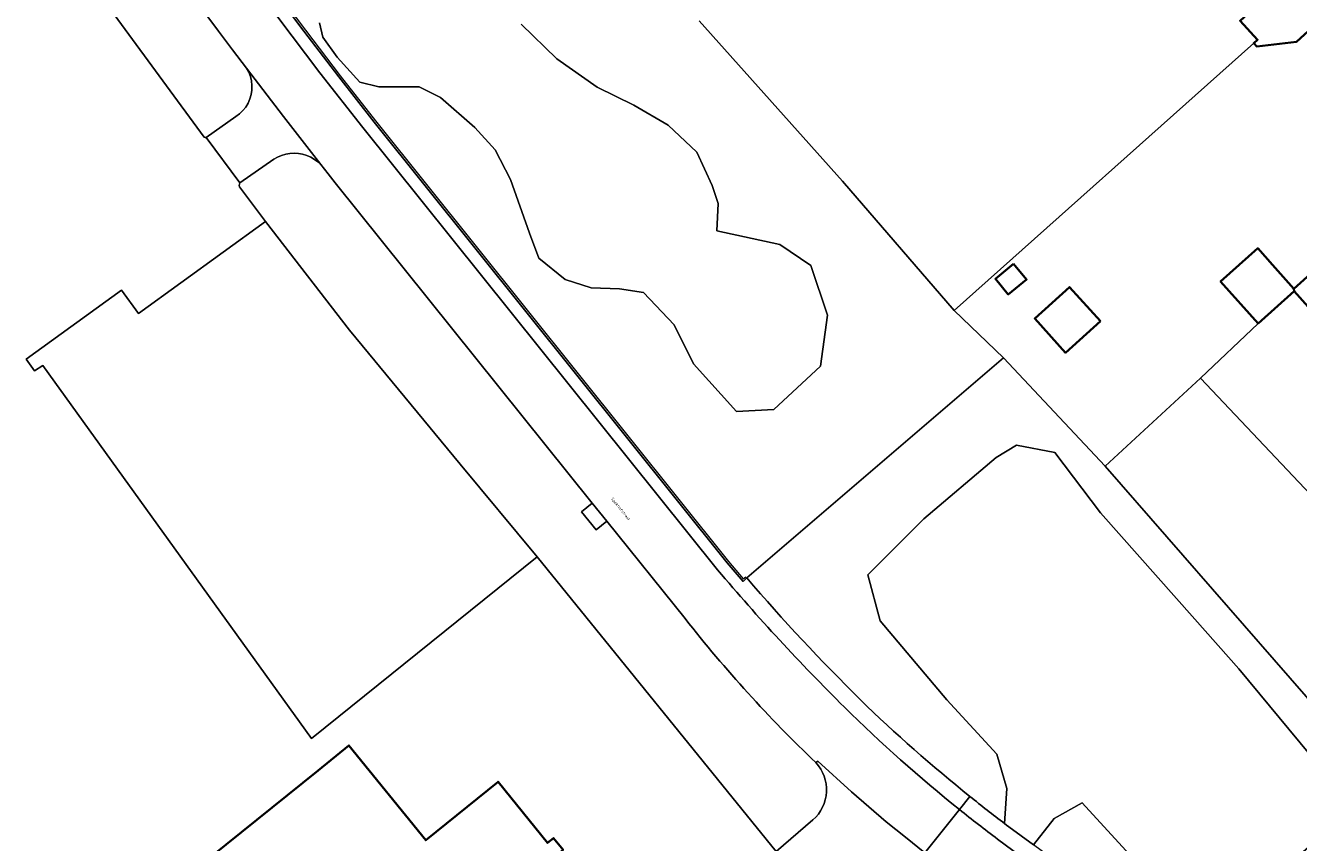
# Model space of a CAD drawing. Header units: metres. Extents: x 197700 to 204338, y 317132 to 325229.
# Tile 174 of 256: x 199506 to 199667, y 318591 to 318694. Entities that reach past the tile are written whole.
import ezdxf
from ezdxf.enums import TextEntityAlignment as Align

# ---------------------------------------------------------------- set-up
doc = ezdxf.new("R2010")
doc.units = ezdxf.units.M
for name, color, linetype, lineweight in [('B-WE-GR-BEPLANTING_CULTUUR_BOSPLANTSOEN-GV', 90, 'Continuous', 18), ('B-WE-IE-TERREINAFSCHEIDING_KUNSTMATIG_HEKWERK-G', 20, 'IE-TERREINAFSCHEIDING-KUNSTMATIG', 18), ('B-WE-OG-BEBOUWING-GV', 7, 'Continuous', 35), ('B-WE-OG-TERREIN_CULTUURSCHEIDING-GV', 7, 'Continuous', 18), ('B-WE-OG-TERREIN_ERF-GV', 7, 'Continuous', 18), ('B-WE-OG-TOPOGRAFIE-T18', 10, 'Continuous', 18), ('B-WE-VH-VERHARDING_ASFALT-GV', 252, 'Continuous', 18), ('B-WE-VH-VERHARDING_BETONSTRAATSTEEN-GV', 252, 'Continuous', 18), ('B-WE-VH-VERHARDING_OPEN-GV', 252, 'Continuous', 18), ('B-WE-VH-VERHARDING_TEGEL-GV', 252, 'Continuous', 18)]:
    doc.layers.add(name, color=color, linetype=linetype, lineweight=lineweight)
doc.styles.add('NLCS-ISO-M200-T18', font='NLCS-ISO.ttf', dxfattribs={"height": 0.36})
doc.linetypes.add('IE-TERREINAFSCHEIDING-KUNSTMATIG', pattern='A,4,[82,NLCS.SHX,S=0.75,R=90,X=0,Y=0],4,-2', length=10)

msp = doc.modelspace()

# ---------------------------------------------------------------- linework, layer by layer
at = {"layer": 'B-WE-GR-BEPLANTING_CULTUUR_BOSPLANTSOEN-GV'}
for points in [[(199524.895, 318714.189), (199541.005, 318692.812), (199545.399, 318687.061), (199549.859, 318681.363), (199594.422, 318625.787), (199596.419, 318623.437), (199596.892, 318623.872), (199629.281, 318651.647), (199623.068, 318657.617), (199608.947, 318673.909), (199590.886, 318694.128)], [(199568.413, 318693.693), (199572.906, 318689.346), (199577.998, 318685.749), (199582.641, 318683.501), (199586.984, 318680.953), (199590.575, 318677.544), (199592.522, 318673.348), (199593.271, 318671.1), (199593.121, 318667.653), (199601.06, 318665.931), (199604.956, 318663.258), (199607.071, 318657.019), (199606.18, 318650.558), (199600.281, 318645.099), (199595.606, 318644.877), (199590.152, 318650.892), (199587.704, 318655.794), (199583.835, 318659.859), (199580.84, 318660.309), (199577.246, 318660.459), (199573.951, 318661.508), (199570.656, 318664.205), (199569.458, 318667.353), (199567.062, 318674.097), (199565.115, 318677.844), (199562.569, 318680.692), (199558.226, 318684.439), (199555.53, 318685.788), (199550.438, 318685.788), (199548.042, 318686.387), (199545.197, 318689.534), (199543.399, 318692.082), (199542.95, 318693.881)], [(199647.574, 318579.474), (199652.35, 318575.712), (199656.663, 318572.088), (199660.874, 318568.345), (199667.811, 318573.866), (199669.379, 318574.726), (199674.294, 318577.456), (199688.808, 318584.197), (199686.93, 318586.68), (199684.292, 318589.684), (199681.54, 318592.818), (199681.009, 318593.426), (199642.121, 318637.958), (199629.281, 318651.647), (199596.892, 318623.872)], [(199629.405, 318592.91), (199629.688, 318597.309), (199628.452, 318601.639), (199622.125, 318608.501), (199613.718, 318618.467), (199612.149, 318624.249), (199619.209, 318631.308), (199628.368, 318639.071), (199630.916, 318640.622), (199635.758, 318639.677), (199641.527, 318632.096), (199653.434, 318618.682), (199658.97, 318612.397), (199667.918, 318601.626), (199672.811, 318596.366), (199672.4, 318593.944), (199663.078, 318585.841)], [(199645.631, 318588.499), (199639.216, 318595.536), (199635.65, 318593.548), (199633.061, 318590.205)]]:
    msp.add_lwpolyline(points, dxfattribs=at)
msp.add_lwpolyline([(199654.141, 318649.046), (199642.121, 318637.958), (199681.009, 318593.426), (199695.014, 318605.861)], close=True, dxfattribs=at)
for points in [[(199596.892, 318623.872, 0.020311), (199611.219, 318608.514)], [(199611.219, 318608.514, 0.0231371), (199625.041, 318596.316)], [(199625.041, 318596.316, 0.0069395), (199629.405, 318592.91)]]:
    msp.add_lwpolyline(points, format="xyb", dxfattribs=at)
at = {"layer": 'B-WE-IE-TERREINAFSCHEIDING_KUNSTMATIG_HEKWERK-G'}
for points in [[(199525.138, 318714.231), (199541.181, 318692.944)], [(199590.886, 318694.128), (199608.947, 318673.909)], [(199541.181, 318692.944), (199545.573, 318687.196)], [(199660.859, 318691.311), (199623.068, 318657.617)], [(199545.573, 318687.196), (199550.031, 318681.5)], [(199550.031, 318681.5), (199594.591, 318625.927)], [(199608.947, 318673.909), (199623.068, 318657.617)], [(199623.068, 318657.617), (199629.281, 318651.647)], [(199654.141, 318649.046), (199661.4, 318655.977)], [(199507.003, 318650.006), (199505.935, 318651.456)], [(199508.038, 318650.668), (199507.003, 318650.006)], [(199541.94, 318603.618), (199508.038, 318650.668)], [(199629.281, 318651.647), (199596.892, 318623.872)], [(199629.281, 318651.647), (199642.121, 318637.958)], [(199642.121, 318637.958), (199654.141, 318649.046)], [(199570.453, 318626.54), (199541.94, 318603.618)], [(199600.593, 318589.365), (199570.453, 318626.54)], [(199594.591, 318625.927), (199596.438, 318623.753)], [(199596.438, 318623.753), (199596.743, 318624.033)]]:
    msp.add_lwpolyline(points, dxfattribs=at)
at = {"layer": 'B-WE-OG-BEBOUWING-GV'}
for points in [[(199673.067, 318702.428), (199671.017, 318704.648), (199670.791, 318704.893), (199659.129, 318694.129), (199661.329, 318691.745), (199660.859, 318691.311), (199661.233, 318690.906), (199666.265, 318691.48), (199672.188, 318696.947), (199675.007, 318693.894), (199675.377, 318694.221), (199682.032, 318700.334), (199676.994, 318705.95), (199673.272, 318702.612)], [(199663.222, 318663.361), (199661.353, 318665.442), (199656.675, 318661.246), (199661.4, 318655.977), (199665.935, 318660.044), (199665.924, 318660.345)], [(199675.617, 318661.398), (199671.819, 318665.632), (199669.291, 318663.365), (199665.924, 318660.345), (199665.935, 318660.044), (199669.492, 318656.078)], [(199630.547, 318663.489), (199628.251, 318661.579), (199629.883, 318659.617), (199632.179, 318661.526)], [(199641.496, 318656.256), (199637.6, 318660.551), (199633.21, 318656.568), (199637.106, 318652.273)], [(199541.501, 318558.556), (199571.495, 318582.78), (199575.386, 318585.92), (199572.924, 318588.969), (199573.708, 318589.594), (199572.515, 318591.075), (199571.717, 318590.466), (199565.498, 318598.177), (199556.365, 318590.801), (199546.675, 318602.752), (199542.792, 318599.603), (199506.048, 318570.028), (199535.424, 318533.703), (199546.828, 318542.926), (199536.888, 318555.216), (199541.311, 318558.793)]]:
    msp.add_lwpolyline(points, close=True, dxfattribs=at)
at = {"layer": 'B-WE-OG-TERREIN_CULTUURSCHEIDING-GV'}
for points in [[(199590.886, 318694.128), (199608.947, 318673.909), (199623.068, 318657.617), (199660.859, 318691.311), (199661.329, 318691.745), (199659.129, 318694.129), (199670.791, 318704.893), (199671.017, 318704.648), (199675.064, 318708.086), (199678.066, 318710.94), (199671.893, 318717.938), (199667.623, 318722.78), (199661.098, 318730.177), (199655.5, 318736.373), (199647.13, 318745.688), (199601.229, 318704.764), (199601.76, 318704.154), (199600.125, 318702.589), (199599.038, 318703.833), (199598.165, 318703.129), (199598.081, 318703.223), (199594.783, 318700.273), (199594.358, 318699.892)], [(199500, 318718.671), (199512.77, 318700.796), (199528.399, 318679.454), (199528.521, 318679.392), (199528.681, 318679.401), (199532.419, 318682.075), (199532.882, 318682.412), (199533.298, 318682.807), (199533.658, 318683.254), (199533.956, 318683.744), (199534.188, 318684.269), (199534.349, 318684.821), (199534.437, 318685.389), (199534.449, 318685.964), (199534.387, 318686.536), (199534.25, 318687.095), (199534.042, 318687.632), (199533.766, 318688.135), (199531.991, 318690.479), (199530.224, 318692.829), (199520.139, 318706.342), (199510.158, 318719.931), (199506.645, 318724.828), (199503.737, 318728.914)], [(199542.95, 318693.881), (199543.399, 318692.082), (199545.197, 318689.534), (199548.042, 318686.387), (199550.438, 318685.788), (199555.53, 318685.788), (199558.226, 318684.439), (199562.569, 318680.692), (199565.115, 318677.844), (199567.062, 318674.097), (199569.458, 318667.353), (199570.656, 318664.205), (199573.951, 318661.508), (199577.246, 318660.459), (199580.84, 318660.309), (199583.835, 318659.859), (199587.704, 318655.794), (199590.152, 318650.892), (199595.606, 318644.877), (199600.281, 318645.099), (199606.18, 318650.558), (199607.071, 318657.019), (199604.956, 318663.258), (199601.06, 318665.931), (199593.121, 318667.653), (199593.271, 318671.1), (199592.522, 318673.348), (199590.575, 318677.544), (199586.984, 318680.953), (199582.641, 318683.501), (199577.998, 318685.749), (199572.906, 318689.346), (199568.413, 318693.693)], [(199540.31, 318677.385), (199539.771, 318677.417), (199539.232, 318677.388), (199538.7, 318677.298), (199538.181, 318677.148), (199537.684, 318676.939), (199537.213, 318676.675), (199532.935, 318673.679), (199532.844, 318673.344), (199532.885, 318673.172), (199536.164, 318668.808), (199546.756, 318655.102), (199560.701, 318638.202), (199570.453, 318626.54), (199600.593, 318589.365), (199605.228, 318593.364)], [(199589.102, 318618.743), (199579.217, 318631.045), (199577.899, 318629.954), (199576.04, 318632.2), (199577.39, 318633.318), (199544.952, 318673.686), (199544.043, 318674.839), (199543.136, 318675.994), (199542.763, 318676.338), (199542.327, 318676.657), (199541.857, 318676.925), (199541.36, 318677.137), (199540.842, 318677.291), (199540.31, 318677.385)], [(199663.078, 318585.841), (199672.4, 318593.944), (199672.811, 318596.366), (199667.918, 318601.626), (199658.97, 318612.397), (199653.434, 318618.682), (199641.527, 318632.096), (199635.758, 318639.677), (199630.916, 318640.622), (199628.368, 318639.071), (199619.209, 318631.308), (199612.149, 318624.249), (199613.718, 318618.467), (199622.125, 318608.501), (199628.452, 318601.639), (199629.688, 318597.309), (199629.405, 318592.91), (199629.675, 318592.705), (199629.946, 318592.501), (199633.061, 318590.205), (199635.65, 318593.548), (199639.216, 318595.536), (199645.631, 318588.499)]]:
    msp.add_lwpolyline(points, dxfattribs=at)
for points in [[(199605.6, 318600.586, -0.0358699), (199589.102, 318618.743)], [(199605.228, 318593.364, 0.4220509), (199605.6, 318600.586)]]:
    msp.add_lwpolyline(points, format="xyb", dxfattribs=at)
at = {"layer": 'B-WE-OG-TERREIN_ERF-GV'}
for points in [[(199484.619, 318557.226), (199515.482, 318518.851), (199555.578, 318534.078), (199609.21, 318554.811), (199607.592, 318580.603), (199606.854, 318581.483), (199605.632, 318583.09), (199600.593, 318589.365), (199570.453, 318626.54), (199541.94, 318603.618), (199508.038, 318650.668), (199507.003, 318650.006), (199505.935, 318651.456), (199517.98, 318660.164), (199520.118, 318657.206), (199536.164, 318668.808), (199532.885, 318673.172), (199532.844, 318673.344), (199532.935, 318673.679), (199528.681, 318679.401), (199528.521, 318679.392), (199528.399, 318679.454), (199512.77, 318700.796), (199500, 318718.671)], [(199672.188, 318696.947), (199666.265, 318691.48), (199661.233, 318690.906), (199660.859, 318691.311), (199623.068, 318657.617), (199629.281, 318651.647), (199642.121, 318637.958), (199654.141, 318649.046), (199661.4, 318655.977), (199656.675, 318661.246), (199661.353, 318665.442), (199663.222, 318663.361), (199665.924, 318660.345), (199669.291, 318663.365)]]:
    msp.add_lwpolyline(points, dxfattribs=at)
for points in [[(199507.003, 318650.006), (199508.038, 318650.668), (199541.94, 318603.618), (199570.453, 318626.54), (199560.701, 318638.202), (199546.756, 318655.102), (199536.164, 318668.808), (199520.118, 318657.206), (199517.98, 318660.164), (199505.935, 318651.456)], [(199630.547, 318663.489), (199632.179, 318661.526), (199629.883, 318659.617), (199628.251, 318661.579)], [(199637.6, 318660.551), (199641.496, 318656.256), (199637.106, 318652.273), (199633.21, 318656.568)], [(199571.495, 318582.78), (199541.501, 318558.556), (199541.311, 318558.793), (199536.888, 318555.216), (199546.828, 318542.926), (199535.424, 318533.703), (199506.048, 318570.028), (199542.792, 318599.603), (199546.675, 318602.752), (199556.365, 318590.801), (199565.498, 318598.177), (199571.717, 318590.466), (199572.515, 318591.075), (199573.708, 318589.594), (199572.924, 318588.969), (199575.386, 318585.92)]]:
    msp.add_lwpolyline(points, close=True, dxfattribs=at)
at = {"layer": 'B-WE-VH-VERHARDING_ASFALT-GV'}
for points in [[(199492.12, 318745.383), (199492.32, 318745.086), (199492.539, 318744.773), (199492.829, 318744.36), (199497.979, 318737.011), (199503.737, 318728.914), (199506.645, 318724.828), (199510.158, 318719.931), (199520.139, 318706.342), (199530.224, 318692.829), (199531.991, 318690.479), (199533.766, 318688.135), (199538.427, 318682.046), (199543.136, 318675.994), (199544.043, 318674.839), (199544.952, 318673.686), (199577.39, 318633.318), (199579.217, 318631.045), (199589.102, 318618.743)], [(199593.208, 318624.883), (199548.428, 318680.669), (199543.003, 318687.576), (199537.696, 318694.575), (199524.24, 318712.567), (199512.454, 318728.891)], [(199605.6, 318600.586), (199605.837, 318600.779), (199610.098, 318596.894), (199614.475, 318593.141), (199616.902, 318591.173), (199619.346, 318589.227), (199623.716, 318594.667)], [(199623.716, 318594.667), (199619.346, 318589.227), (199619.471, 318589.127), (199622.14, 318587.037), (199624.701, 318585.069), (199638.404, 318574.913), (199643.515, 318571.078), (199648.477, 318567.053), (199649.446, 318566.249), (199654.012, 318571.558), (199654.013, 318571.56), (199648.208, 318576.285), (199642.24, 318580.804), (199628.52, 318590.951)]]:
    msp.add_lwpolyline(points, dxfattribs=at)
for points in [[(199609.206, 318607.579, -0.0219222), (199593.208, 318624.883)], [(199589.102, 318618.743, 0.0358699), (199605.6, 318600.586)], [(199623.716, 318594.667, -0.0262521), (199609.206, 318607.579)], [(199628.52, 318590.951, -0.0082316), (199623.716, 318594.667)]]:
    msp.add_lwpolyline(points, format="xyb", dxfattribs=at)
at = {"layer": 'B-WE-VH-VERHARDING_BETONSTRAATSTEEN-GV'}
msp.add_lwpolyline([(199533.956, 318683.744), (199533.658, 318683.254), (199533.298, 318682.807), (199532.882, 318682.412), (199532.419, 318682.075), (199528.681, 318679.401), (199532.935, 318673.679), (199537.213, 318676.675), (199537.684, 318676.939), (199538.181, 318677.148), (199538.7, 318677.298), (199539.232, 318677.388), (199539.771, 318677.417), (199540.31, 318677.385), (199540.842, 318677.291), (199541.36, 318677.137), (199541.857, 318676.925), (199542.327, 318676.657), (199542.763, 318676.338), (199543.136, 318675.994), (199538.427, 318682.046), (199533.766, 318688.135), (199534.042, 318687.632), (199534.25, 318687.095), (199534.387, 318686.536), (199534.449, 318685.964), (199534.437, 318685.389), (199534.349, 318684.821), (199534.188, 318684.269)], close=True, dxfattribs=at)
msp.add_lwpolyline([(199605.6, 318600.586, -0.4220509), (199605.228, 318593.364)], format="xyb", dxfattribs=at)
for points in [[(199614.475, 318593.141), (199610.098, 318596.894), (199605.837, 318600.779), (199605.6, 318600.586)], [(199605.228, 318593.364), (199600.593, 318589.365), (199605.632, 318583.09), (199612.857, 318588.766)], [(199619.346, 318589.227), (199616.902, 318591.173), (199614.475, 318593.141)]]:
    msp.add_lwpolyline(points, dxfattribs=at)
at = {"layer": 'B-WE-VH-VERHARDING_OPEN-GV'}
msp.add_lwpolyline([(199669.492, 318656.078), (199665.935, 318660.044), (199661.4, 318655.977), (199654.141, 318649.046), (199695.014, 318605.861)], dxfattribs=at)
msp.add_lwpolyline([(199577.899, 318629.954), (199579.217, 318631.045), (199577.39, 318633.318), (199576.04, 318632.2)], close=True, dxfattribs=at)
at = {"layer": 'B-WE-VH-VERHARDING_TEGEL-GV'}
for points in [[(199545.399, 318687.061), (199541.005, 318692.812), (199524.895, 318714.189), (199522.849, 318716.745), (199522.798, 318716.81)], [(199524.24, 318712.567), (199537.696, 318694.575), (199543.003, 318687.576), (199548.428, 318680.669), (199593.208, 318624.883)], [(199596.892, 318623.872), (199596.419, 318623.437), (199594.422, 318625.787), (199549.859, 318681.363), (199545.399, 318687.061)], [(199623.716, 318594.667), (199625.041, 318596.316)], [(199625.041, 318596.316), (199623.716, 318594.667)], [(199652.35, 318575.712), (199647.574, 318579.474), (199642.695, 318583.103), (199633.061, 318590.205), (199629.946, 318592.501), (199629.675, 318592.705), (199629.405, 318592.91)], [(199628.52, 318590.951), (199642.24, 318580.804), (199648.208, 318576.285), (199654.013, 318571.56), (199657.609, 318568.455), (199661.135, 318565.271), (199662.228, 318564.239), (199665.52, 318561.155)]]:
    msp.add_lwpolyline(points, dxfattribs=at)
for points in [[(199593.208, 318624.883, 0.0219222), (199609.206, 318607.579)], [(199611.219, 318608.514, -0.020311), (199596.892, 318623.872)], [(199609.206, 318607.579, 0.0262521), (199623.716, 318594.667)], [(199625.041, 318596.316, -0.0231371), (199611.219, 318608.514)], [(199629.405, 318592.91, -0.0069395), (199625.041, 318596.316)], [(199623.716, 318594.667, 0.0082316), (199628.52, 318590.951)]]:
    msp.add_lwpolyline(points, format="xyb", dxfattribs=at)

# ---------------------------------------------------------------- texts
at = {"layer": 'B-WE-OG-TOPOGRAFIE-T18', "style": 'NLCS-ISO-M200-T18'}
msp.add_text('Spekhofstraat', height=0.36, rotation=308.8, dxfattribs=at).set_placement((199580.938, 318632.538), align=Align.MIDDLE)

doc.saveas('drawing.dxf')
